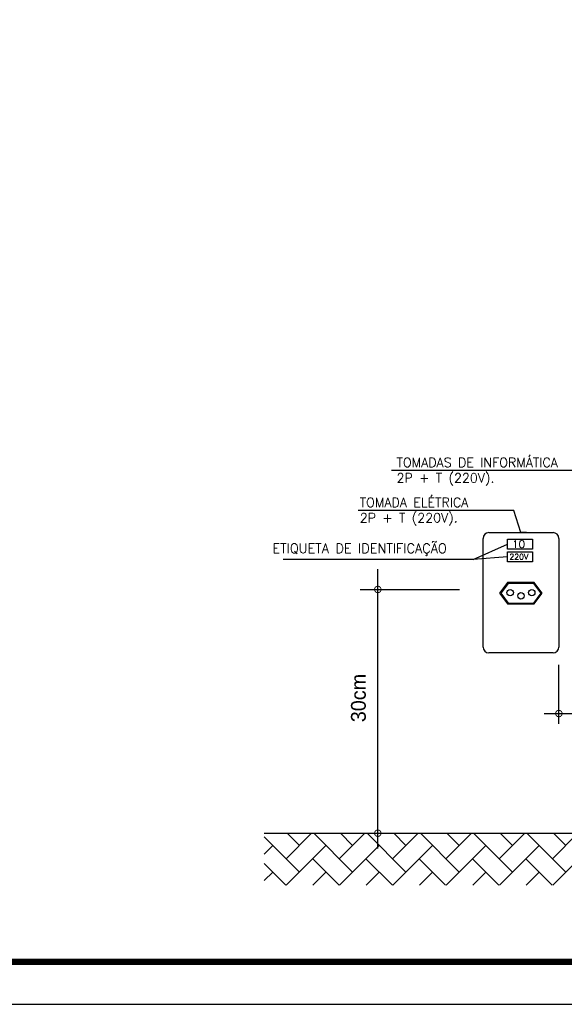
# Model space of a CAD drawing. Extents: x 92.5 to 143.5, y -319.8 to -290.4.
# Tile 7 of 12: x 120.9 to 125.2, y -319.8 to -312. Entities that reach past the tile are written whole.
import ezdxf

# ---------------------------------------------------------------- set-up
doc = ezdxf.new("R2010")
doc.units = 0
doc.header["$MEASUREMENT"] = 0
doc.layers.get('0').update_dxf_attribs({"linetype": 'CONTINUOUS'})
for name, color, linetype in [('02', 2, 'CONTINUOUS'), ('COTAS', 12, 'CONTINUOUS'), ('E-DETALHES', 80, 'CONTINUOUS'), ('ESTRUT', 12, 'CONTINUOUS'), ('LINHA', 40, 'CONTINUOUS'), ('PRANCHA', 8, 'CONTINUOUS')]:
    doc.layers.add(name, color=color, linetype=linetype)
doc.layers.add('LINVISTA', color=4, linetype='CONTINUOUS', lineweight=30)
doc.styles.add('ROMANS', font='romans')

# ---------------------------------------------------------------- blocks, each defined once
blk = doc.blocks.new('A1 1-50')
at = {"layer": 'PRANCHA'}
blk.add_line((3794.8953, 242.7029), (3837.0764, 242.7029), dxfattribs=at)
at = {"layer": 'PRANCHA', "const_width": 0.0506}
blk.add_lwpolyline([(3795.7389, 271.7403), (3795.7389, 243.0403), (3836.7389, 243.0403), (3836.7389, 271.7403), (3795.7389, 271.7403)], dxfattribs=at)

msp = doc.modelspace()

# ---------------------------------------------------------------- hatches: boundary and pattern name
at = {"layer": 'ESTRUT'}
h = msp.add_hatch(dxfattribs=at)
h.set_pattern_fill('AR-HBONE', scale=0.0375, style=0)
h.set_pattern_definition([(45, (-123.89908, -790.43421), (0, 0.212132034), [0.45, -0.15]), (135, (-123.79302, -790.32815), (0, 0.212132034), [0.45, -0.15])])
h.paths.add_polyline_path([(129.3998, -318.4491), (123.7793, -318.4491, -1), (123.7277, -318.4491), (122.8483, -318.4491), (122.8483, -318.8625), (129.3998, -318.8625)])

# ---------------------------------------------------------------- linework, layer by layer
at = {"layer": 'COTAS'}
for p, q in [((123.7535, -318.5712), (123.7535, -316.3446)), ((123.6142, -316.5069), (124.4034, -316.5069)), ((125.1951, -317.5768), (125.1951, -317.1071)), ((125.1951, -317.5768), (125.1951, -317.1071)), ((125.0791, -317.4957), (125.6767, -317.4957)), ((125.0791, -317.4957), (125.6767, -317.4957))]:
    msp.add_line(p, q, dxfattribs=at)
at = {"layer": 'COTAS', "const_width": 0.00736}
for points in [[(123.7277, -316.5069, 1), (123.7793, -316.5069, 1)], [(125.1693, -317.4957, 1), (125.2209, -317.4957, 1)], [(125.1693, -317.4957, 1), (125.2209, -317.4957, 1)], [(123.7277, -318.4491, 1), (123.7793, -318.4491, 1)]]:
    msp.add_lwpolyline(points, format="xyb", close=True, dxfattribs=at)
at = {"layer": 'E-DETALHES', "color": 8}
for p, q in [((124.5119, -316.2695), (124.7865, -316.1456)), ((124.5119, -316.2695), (123.0012, -316.2695)), ((124.7865, -316.2473), (124.5119, -316.2695))]:
    msp.add_line(p, q, dxfattribs=at)
for points in [[(124.7865, -316.1057), (124.9849, -316.1057), (124.9849, -316.1855), (124.7865, -316.1855)], [(124.7865, -316.2074), (124.9849, -316.2074), (124.9849, -316.2871), (124.7865, -316.2871)], [(124.7908, -316.6151), (124.9958, -316.6151), (125.0538, -316.5377), (124.9958, -316.4603), (124.7908, -316.4603), (124.7328, -316.5377)]]:
    msp.add_lwpolyline(points, close=True, dxfattribs=at)
msp.add_lwpolyline([(124.7871, -316.6226), (124.9995, -316.6226), (125.0632, -316.5377), (124.9995, -316.4528), (124.7871, -316.4528), (124.7234, -316.5377), (124.7871, -316.6226)], dxfattribs=at)
at = {"layer": 'ESTRUT', "color": 4}
msp.add_line((122.8483, -318.4491), (129.3998, -318.4491), dxfattribs=at)
at = {"layer": 'LINHA', "flags": 128}
for points in [[(125.8094, -316.0544), (125.8094, -316.0544), (125.6346, -315.5594), (123.8627, -315.5594)], [(124.9377, -316.0544), (124.8933, -316.0544), (124.8369, -315.8774), (123.5962, -315.8774)]]:
    msp.add_lwpolyline(points, dxfattribs=at)
at = {"layer": 'LINVISTA', "color": 1, "ltscale": 0.5}
for p, q in [((124.6376, -316.0544), (125.149, -316.0544)), ((124.5915, -316.9658), (124.5915, -316.1005)), ((125.1951, -316.1005), (125.1951, -316.9658)), ((125.149, -317.0119), (124.6376, -317.0119))]:
    msp.add_line(p, q, dxfattribs=at)
for centre in [(124.8073, -316.5327), (124.8933, -316.5582), (124.9793, -316.5327)]:
    msp.add_circle(centre, 0.0255, dxfattribs=at)
for centre, start, end in [((124.6376, -316.1005), 90, 180), ((125.149, -316.1005), 0, 90), ((124.6376, -316.9658), 180, 270), ((125.149, -316.9658), 270, 360)]:
    msp.add_arc(centre, 0.0461, start, end, dxfattribs=at)

# ---------------------------------------------------------------- block references
msp.add_blockref('A1 1-50', (-3693.5484, -562.5147))

# ---------------------------------------------------------------- texts
at = {"layer": '02', "color": 7, "char_height": 0.073648, "attachment_point": 4, "style": 'ROMANS'}
for s, insert in [('TOMADAS DE INFORMÁTICA\\P2P + T (220V).', (123.9027, -315.5693)), ('TOMADA ELÉTRICA\\P2P + T (220V).', (123.6099, -315.8873))]:
    msp.add_mtext(s, dxfattribs=dict(at, insert=insert))
at = {"layer": 'ESTRUT', "color": 1}
msp.add_text('30cm', height=0.11784, rotation=90, dxfattribs=at).set_placement((123.6578, -317.5648))
at = {"layer": 'LINVISTA', "color": 1, "ltscale": 0.5, "style": 'ROMANS'}
for s, height, p in [('ETIQUETA DE IDENTIFICAÇÃO', 0.075, (122.9146, -316.2173)), ('10', 0.06, (124.8228, -316.1762)), ('220V', 0.045, (124.8013, -316.2696))]:
    msp.add_text(s, height=height, dxfattribs=at).set_placement(p)

doc.saveas('drawing.dxf')
